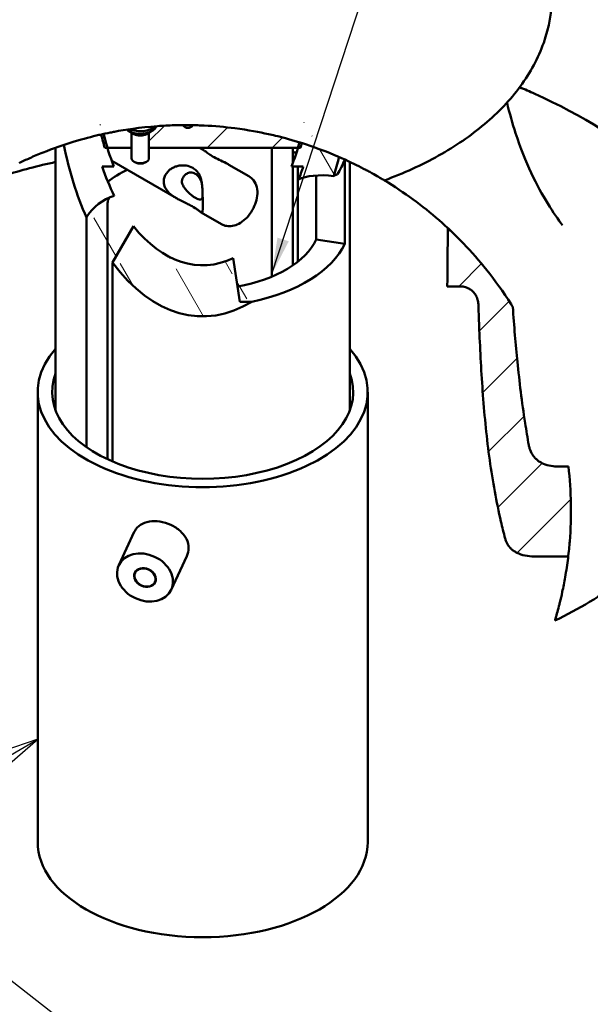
# Model space of a CAD drawing. Header units: feet. Extents: x -744 to -375, y 205 to 389.
# Tile 26 of 40: x -442 to -433, y 327 to 343. Entities that reach past the tile are written whole.
import ezdxf

# ---------------------------------------------------------------- set-up
doc = ezdxf.new("R2010")
doc.units = ezdxf.units.FT
doc.header["$MEASUREMENT"] = 0
for name, color, linetype, lineweight in [('Hatch (ANSI)', 7, 'Continuous', 18), ('Symbol (ANSI)', 7, 'Continuous', 25), ('Visible (ANSI)', 7, 'Continuous', 50)]:
    doc.layers.add(name, color=color, linetype=linetype, lineweight=lineweight)
doc.layers.add('RD_P_Text', color=1, linetype='Continuous')
doc.styles.add('Note Text (ANSI)', font='tahoma.ttf')
doc.dimstyles.new('Default (ANSI)$7', dxfattribs={"dimscale": 5.882353, "dimtxt": 0.12, "dimasz": 0.098425, "dimexe": 0.125, "dimexo": 0.0625, "dimgap": 0.031496, "dimtad": 0, "dimtih": 1, "dimtoh": 1, "dimdec": 3, "dimrnd": 1e-08, "dimzin": 3, "dimdsep": 46, "dimlunit": 5, "dimtxsty": 'Note Text (ANSI)', "dimcen": 0.09, "dimdle": 0.393701, "dimclrd": 256, "dimclre": 256, "dimclrt": 256, "dimadec": 0, "dimazin": 1, "dimtfac": 1, "dimtofl": 0, "dimtmove": 0, "dimatfit": 3, "dimfxl": 1, "dimfrac": 2, "dimtolj": 1, "dimtzin": 4, "dimlwd": -1, "dimlwe": -1, "dimarcsym": 0})
pattern_1 = [(45, (-514.74035, 281.9874), (-0.5199315, 0.5199315), [])]

# ---------------------------------------------------------------- blocks, each defined once
blk = doc.blocks.new('Balloon88')
at = {"layer": 'Symbol (ANSI)'}
for p, q in [((12.3693, 8.3946), (12.2742, 8.3625)), ((12.2841, 8.3454), (12.3693, 8.3946)), ((12.2939, 8.3284), (12.3693, 8.3946)), ((12.2742, 8.3625), (12.2939, 8.3284)), ((12.2841, 8.3454), (11.9085, 8.1286))]:
    blk.add_line(p, q, dxfattribs=at)
at = {"layer": 'Symbol (ANSI)', "flags": 128}
blk.add_lwpolyline([(12.2939, 8.3284), (12.3693, 8.3946), (12.2742, 8.3625), (12.2939, 8.3284)], dxfattribs=at)
at = {"layer": 'Symbol (ANSI)'}
blk.add_circle((11.7526, 8.0386), 0.18, dxfattribs=at)
blk.add_solid([(12.2939, 8.3284), (12.3693, 8.3946), (12.2742, 8.3625), (12.2939, 8.3284)], dxfattribs=at)
at = {"layer": 'Symbol (ANSI)', "insert": (11.7526, 8.0398), "char_height": 0.12, "attachment_point": 5, "style": 'Note Text (ANSI)'}
blk.add_mtext('3', dxfattribs=at)

msp = doc.modelspace()

# ---------------------------------------------------------------- hatches: boundary and pattern name
at = {"layer": 'Hatch (ANSI)'}
h = msp.add_hatch(dxfattribs=at)
h.set_pattern_fill('ANSI31', color=247, scale=5.882353, style=0)
h.set_pattern_definition(pattern_1)
edge = h.paths.add_edge_path()
edge.add_line((-440.47692, 341.06558), (-440.47692, 340.82411))
edge.add_line((-440.47692, 340.82411), (-440.86455, 340.82411))
edge.add_line((-440.86455, 340.82411), (-440.90702, 340.82411))
edge.add_ellipse((-439.3397, 342.21477), major_axis=(0, -3.05639), ratio=0.5758617, start_angle=292.679231, end_angle=297.064847, ccw=False)
edge.add_ellipse((-439.61198, 335.02184), major_axis=(0, 6.16448), ratio=1, start_angle=12.296457, end_angle=12.666112, ccw=False)
edge.add_ellipse((-439.61198, 335.02184), major_axis=(0, 6.16448), ratio=1, start_angle=11.276565, end_angle=12.296457, ccw=False)
edge.add_spline(control_points=[(-440.81742, 341.06732), (-440.79537, 341.07171), (-440.77266, 341.07611), (-440.69314, 341.09106), (-440.62728, 341.10256), (-440.55427, 341.11388)], knot_values=[-9.68496055, -9.68496055, -9.68496055, -9.68496055, -9.40639681, -9.40639681, -8.67230297, -8.67230297, -8.67230297, -8.67230297], degree=3, periodic=0)
edge.add_ellipse((-440.33797, 341.19965), major_axis=(-0.26262, 0), ratio=0.5758617, start_angle=34.550986, end_angle=44.779265)
edge.add_line((-440.52438, 341.09313), (-440.47692, 341.06558))
edge = h.paths.add_edge_path()
edge.add_line((-440.19901, 341.06558), (-440.19901, 340.82411))
edge.add_line((-440.19901, 340.82411), (-437.81484, 340.82411))
edge.add_line((-437.81484, 340.82411), (-437.77238, 340.82411))
edge.add_ellipse((-439.3397, 342.21477), major_axis=(0, -3.05639), ratio=0.5758617, start_angle=62.935153, end_angle=64.495887)
edge.add_spline(control_points=[(-437.75115, 340.89876), (-437.76415, 340.90279), (-437.77699, 340.90681), (-437.78968, 340.91073)], knot_values=[-2.42262264, -2.42262264, -2.42262264, -2.42262264, -2.33704587, -2.33704587, -2.33704587, -2.33704587], degree=3, periodic=0)
edge.add_spline(control_points=[(-437.78968, 340.91073), (-437.87227, 340.93629), (-437.94849, 340.95803), (-438.01484, 340.97583)], knot_values=[-2.97973718, -2.97973718, -2.97973718, -2.97973718, -2.42262264, -2.42262264, -2.42262264, -2.42262264], degree=3, periodic=0)
edge.add_ellipse((-439.61198, 335.02184), major_axis=(0, 6.16448), ratio=1, start_angle=344.984071, end_angle=346.534275)
edge.add_spline(control_points=[(-438.1765, 341.01686), (-438.21279, 341.02555), (-438.25208, 341.03457), (-438.42918, 341.07349), (-438.61006, 341.10821), (-438.9838, 341.15633), (-439.14869, 341.17119), (-439.35028, 341.18086), (-439.38368, 341.18219), (-439.4342, 341.18378), (-439.45126, 341.18425), (-439.4774, 341.18486), (-439.48647, 341.18505), (-439.49554, 341.18522)], knot_values=[-5.83770987, -5.83770987, -5.83770987, -5.83770987, -5.39003301, -5.39003301, -3.68740414, -3.68740414, -2.42602856, -2.42602856, -2.17516211, -2.17516211, -2.0472382, -2.0472382, -1.97922247, -1.97922247, -1.97922247, -1.97922247], degree=3, periodic=0)
edge.add_ellipse((-439.57762, 341.39712), major_axis=(0, -0.25537), ratio=0.5758617, start_angle=325.710282, end_angle=393.925941, ccw=False)
edge.add_spline(control_points=[(-439.66047, 341.18613), (-439.70507, 341.18578), (-439.74953, 341.18495), (-439.88514, 341.18094), (-439.9751, 341.17628), (-440.07039, 341.16926), (-440.0757, 341.16886), (-440.08099, 341.16846)], knot_values=[-7.31075816, -7.31075816, -7.31075816, -7.31075816, -6.97554501, -6.97554501, -6.29068509, -6.29068509, -6.25016928, -6.25016928, -6.25016928, -6.25016928], degree=3, periodic=0)
edge.add_ellipse((-440.33797, 341.19965), major_axis=(-0.26262, 0), ratio=0.5758617, start_angle=135.220735, end_angle=168.096022, ccw=False)
edge.add_line((-440.15155, 341.09313), (-440.19901, 341.06558))
h = msp.add_hatch(dxfattribs=at)
h.set_pattern_fill('ANSI31', color=247, scale=5.882353, angle=75.000175, style=0)
h.set_pattern_definition([(120.0002, (-514.74035, 281.9874), (-0.636782, -0.367649), [])])
edge = h.paths.add_edge_path()
edge.add_ellipse((-439.3397, 342.21477), major_axis=(0, -3.26876), ratio=0.5758617, start_angle=323.989299, end_angle=375)
edge.add_line((-438.85251, 339.05739), (-438.74542, 338.36338))
edge.add_line((-438.74542, 338.36338), (-438.55395, 338.36338))
edge.add_ellipse((-439.3397, 342.21477), major_axis=(0, -4.08595), ratio=0.5758617, start_angle=322.180756, end_angle=379.508318, ccw=False)
edge.add_line((-440.78246, 338.98707), (-440.4464, 339.57064))
edge = h.paths.add_edge_path()
edge.add_line((-437.72944, 340.52192), (-437.91978, 340.52192))
edge.add_ellipse((-439.3397, 342.21477), major_axis=(0, -2.99091), ratio=0.5758617, start_angle=55.52843, end_angle=62.292399)
edge.add_ellipse((-439.3397, 342.21477), major_axis=(0, -2.99091), ratio=0.5758617, start_angle=62.292399, end_angle=64.152805)
edge.add_spline(control_points=[(-437.78965, 340.91081), (-437.77699, 340.90681), (-437.76415, 340.90279), (-437.75117, 340.89869)], knot_values=[-2.42262264, -2.42262264, -2.42262264, -2.42262264, -2.33704587, -2.33704587, -2.33704587, -2.33704587], degree=3, periodic=0)
edge.add_spline(control_points=[(-437.75117, 340.89869), (-437.68801, 340.8787), (-437.62158, 340.8566), (-437.41901, 340.78483), (-437.28533, 340.73192), (-437.15963, 340.67753)], knot_values=[-2.33704587, -2.33704587, -2.33704587, -2.33704587, -1.92048967, -1.92048967, -1.10048847, -1.10048847, -1.10048847, -1.10048847], degree=3, periodic=0)
edge.add_ellipse((-439.3397, 342.21477), major_axis=(0, -4.08595), ratio=0.5758617, start_angle=63.197679, end_angle=67.899953, ccw=False)
edge.add_ellipse((-436.87839, 339.84557), major_axis=(1.05759, -0.33759), ratio=0.39635471, start_angle=117.013471, end_angle=157.834349)
edge.add_ellipse((-439.3397, 342.21477), major_axis=(0, -3.26876), ratio=0.5758617, start_angle=54.49521, end_angle=58.809346)
h = msp.add_hatch(dxfattribs=at)
h.set_pattern_fill('ANSI31', color=247, scale=5.882353, style=0)
h.set_pattern_definition(pattern_1)
edge = h.paths.add_edge_path()
edge.add_ellipse((-439.61198, 335.02184), major_axis=(0, 6.16448), ratio=1, start_angle=84.239415, end_angle=84.312429)
edge.add_line((-445.74612, 335.63277), (-445.63792, 335.72996))
edge.add_line((-445.63792, 335.72996), (-445.73566, 335.72996))
edge.add_ellipse((-439.61198, 335.02184), major_axis=(0, 6.16448), ratio=1, start_angle=83.403809, end_angle=83.685656)
edge.add_ellipse((-439.61198, 335.02184), major_axis=(-4.11961, 4.58581), ratio=1, start_angle=41.751065, end_angle=42.304823)
edge = h.paths.add_edge_path()
edge.add_spline(control_points=[(-444.55808, 336.06975), (-444.53713, 336.18611), (-444.51746, 336.30407), (-444.44743, 336.75666), (-444.40703, 337.09293), (-444.32979, 337.85439), (-444.29314, 338.35607), (-444.25877, 338.93297), (-444.25445, 339.00771), (-444.25025, 339.0823)], knot_values=[72.30616493, 72.30616493, 72.30616493, 72.30616493, 73.01105659, 73.01105659, 75.00546568, 75.00546568, 77.96833544, 77.96833544, 78.40923036, 78.40923036, 78.40923036, 78.40923036], degree=3, periodic=0)
edge.add_spline(control_points=[(-444.25025, 339.0823), (-444.1278, 339.22218), (-444.00197, 339.35301), (-443.69524, 339.64688), (-443.49117, 339.82143), (-443.26203, 339.98982)], knot_values=[-9.02666118, -9.02666118, -9.02666118, -9.02666118, -6.7891834, -6.7891834, -3.55512332, -3.55512332, -3.55512332, -3.55512332], degree=3, periodic=0)
edge.add_spline(control_points=[(-443.26203, 339.98982), (-443.26209, 339.90907), (-443.26209, 339.82881), (-443.26124, 339.35696), (-443.25713, 338.97375), (-443.25339, 338.60801)], knot_values=[105.32496435, 105.32496435, 105.32496435, 105.32496435, 105.80644477, 105.80644477, 108.16854543, 108.16854543, 108.16854543, 108.16854543], degree=3, periodic=0)
edge.add_line((-443.25339, 338.60801), (-443.44893, 338.60801))
edge.add_spline(control_points=[(-443.44893, 338.60801), (-443.47303, 338.60801), (-443.49935, 338.60558), (-443.55042, 338.59412), (-443.57515, 338.58506), (-443.61598, 338.56395), (-443.63583, 338.55061), (-443.67117, 338.51903), (-443.68665, 338.50079), (-443.71209, 338.46287), (-443.72384, 338.43965), (-443.74113, 338.3909), (-443.74671, 338.36539), (-443.75105, 338.3303), (-443.75198, 338.31839), (-443.75237, 338.30622)], knot_values=[4.4952188, 4.4952188, 4.4952188, 4.4952188, 4.65133265, 4.65133265, 4.8074465, 4.8074465, 4.94899488, 4.94899488, 5.09054327, 5.09054327, 5.24475136, 5.24475136, 5.39895945, 5.39895945, 5.47374484, 5.47374484, 5.47374484, 5.47374484], degree=3, periodic=0)
edge.add_spline(control_points=[(-443.75237, 338.30622), (-443.75644, 338.17738), (-443.76096, 338.04697), (-443.7796, 337.57171), (-443.79745, 337.22045), (-443.85024, 336.52003), (-443.88535, 336.17085), (-443.97992, 335.49173), (-444.03954, 335.16182), (-444.13255, 334.7596), (-444.15499, 334.66842), (-444.17917, 334.57652)], knot_values=[104.06332241, 104.06332241, 104.06332241, 104.06332241, 104.85707661, 104.85707661, 106.93191257, 106.93191257, 109.00674854, 109.00674854, 111.0815845, 111.0815845, 111.68064286, 111.68064286, 111.68064286, 111.68064286], degree=3, periodic=0)
edge.add_spline(control_points=[(-444.17917, 334.57652), (-444.18303, 334.56182), (-444.18822, 334.54604), (-444.20105, 334.51507), (-444.20878, 334.4999), (-444.22466, 334.47332), (-444.23433, 334.45936), (-444.25576, 334.43313), (-444.2675, 334.42086), (-444.29135, 334.39889), (-444.30587, 334.38725), (-444.33651, 334.36627), (-444.35262, 334.35691), (-444.40695, 334.32926), (-444.4524, 334.31389), (-444.54603, 334.29479), (-444.59419, 334.29094), (-444.6382, 334.29094)], knot_values=[5.31941947, 5.31941947, 5.31941947, 5.31941947, 5.41736331, 5.41736331, 5.51776331, 5.51776331, 5.61793702, 5.61793702, 5.71811074, 5.71811074, 5.82791654, 5.82791654, 5.93772234, 5.93772234, 6.2227611, 6.2227611, 6.50779986, 6.50779986, 6.50779986, 6.50779986], degree=3, periodic=0)
edge.add_line((-444.6382, 334.29094), (-445.73298, 334.29094))
edge.add_spline(control_points=[(-445.73298, 334.29094), (-445.73649, 334.32041), (-445.73985, 334.35024), (-445.7563, 334.50744), (-445.76528, 334.6337), (-445.77267, 334.79939), (-445.77416, 334.84781), (-445.77509, 334.89144)], knot_values=[-3.40067998, -3.40067998, -3.40067998, -3.40067998, -3.22469513, -3.22469513, -2.47881376, -2.47881376, -2.13371476, -2.13371476, -2.13371476, -2.13371476], degree=3, periodic=0)
edge.add_ellipse((-439.61198, 335.02184), major_axis=(0, 6.16448), ratio=1, start_angle=89.645911, end_angle=91.212091, ccw=False)
edge.add_ellipse((-439.61198, 335.02184), major_axis=(0, 6.16448), ratio=1, start_angle=89.352755, end_angle=89.645911, ccw=False)
edge.add_spline(control_points=[(-445.77607, 335.09148), (-445.77593, 335.10406), (-445.77575, 335.11662), (-445.77531, 335.14172), (-445.77506, 335.15426), (-445.77476, 335.16679)], knot_values=[-0.20003143, -0.20003143, -0.20003143, -0.20003143, -0.10001885, -0.10001885, 0, 0, 0, 0], degree=3, periodic=0)
edge.add_ellipse((-439.61198, 335.02184), major_axis=(0, 6.16448), ratio=1, start_angle=87.137734, end_angle=88.652697, ccw=False)
edge.add_ellipse((-439.61198, 335.02184), major_axis=(0, 6.16448), ratio=1, start_angle=86.921157, end_angle=87.137734, ccw=False)
edge.add_spline(control_points=[(-445.76757, 335.35294), (-445.76686, 335.36614), (-445.7661, 335.37937), (-445.76451, 335.40585), (-445.76367, 335.4191), (-445.76278, 335.43238)], knot_values=[-0.20073958, -0.20073958, -0.20073958, -0.20073958, -0.10034777, -0.10034777, 0, 0, 0, 0], degree=3, periodic=0)
edge.add_ellipse((-439.61198, 335.02184), major_axis=(0, 6.16448), ratio=1, start_angle=84.462906, end_angle=86.181471, ccw=False)
edge.add_line((-445.7477, 335.61665), (-445.24601, 335.61665))
edge.add_ellipse((-439.3397, 342.21477), major_axis=(0, -12.19551), ratio=0.5758617, start_angle=302.12288, end_angle=302.753637, ccw=False)
edge.add_line((-445.28748, 335.72996), (-445.00619, 335.72996))
edge.add_spline(control_points=[(-445.00619, 335.72996), (-444.96702, 335.72996), (-444.9242, 335.7337), (-444.84106, 335.75162), (-444.80075, 335.7659), (-444.75133, 335.79134), (-444.73577, 335.80048), (-444.70613, 335.82087), (-444.69205, 335.83213), (-444.66821, 335.85379), (-444.6561, 335.86622), (-444.63382, 335.8927), (-444.62365, 335.90676), (-444.59681, 335.94907), (-444.58113, 335.98309), (-444.56523, 336.03552), (-444.56115, 336.05269), (-444.55808, 336.06975)], knot_values=[2.38967359, 2.38967359, 2.38967359, 2.38967359, 2.64337299, 2.64337299, 2.89707238, 2.89707238, 3.00341237, 3.00341237, 3.10975235, 3.10975235, 3.21205798, 3.21205798, 3.3143636, 3.3143636, 3.53656761, 3.53656761, 3.64165604, 3.64165604, 3.64165604, 3.64165604], degree=3, periodic=0)
edge = h.paths.add_edge_path()
edge.add_spline(control_points=[(-435.41813, 339.53985), (-435.20054, 339.33787), (-434.99105, 339.11414), (-434.6641, 338.70465), (-434.53256, 338.52282), (-434.39628, 338.3078), (-434.38736, 338.29361), (-434.37846, 338.27931)], knot_values=[-9.50249943, -9.50249943, -9.50249943, -9.50249943, -6.55005305, -6.55005305, -4.58826698, -4.58826698, -4.45069563, -4.45069563, -4.45069563, -4.45069563], degree=3, periodic=0)
edge.add_spline(control_points=[(-434.37846, 338.27931), (-434.35671, 337.97552), (-434.33178, 337.67863), (-434.27237, 337.09293), (-434.23196, 336.75666), (-434.16194, 336.30407), (-434.14227, 336.18611), (-434.12131, 336.06975)], knot_values=[99.59041495, 99.59041495, 99.59041495, 99.59041495, 101.40906161, 101.40906161, 103.4034707, 103.4034707, 104.10836236, 104.10836236, 104.10836236, 104.10836236], degree=3, periodic=0)
edge.add_spline(control_points=[(-434.12131, 336.06975), (-434.11824, 336.05269), (-434.11417, 336.03552), (-434.09827, 335.98309), (-434.08258, 335.94907), (-434.05574, 335.90676), (-434.04558, 335.8927), (-434.0233, 335.86622), (-434.01119, 335.85379), (-433.98735, 335.83213), (-433.97326, 335.82087), (-433.94362, 335.80048), (-433.92807, 335.79134), (-433.87864, 335.7659), (-433.83834, 335.75162), (-433.7552, 335.7337), (-433.71238, 335.72996), (-433.67321, 335.72996)], knot_values=[4.97957842, 4.97957842, 4.97957842, 4.97957842, 5.08466686, 5.08466686, 5.30687086, 5.30687086, 5.40917649, 5.40917649, 5.51148211, 5.51148211, 5.6178221, 5.6178221, 5.72416208, 5.72416208, 5.97786148, 5.97786148, 6.23156087, 6.23156087, 6.23156087, 6.23156087], degree=3, periodic=0)
edge.add_line((-433.67321, 335.72996), (-433.48831, 335.72996))
edge.add_ellipse((-439.61198, 335.02184), major_axis=(0, 6.16448), ratio=1, start_angle=265.415053, end_angle=276.596191, ccw=False)
edge.add_spline(control_points=[(-433.46723, 334.52907), (-433.47259, 334.46218), (-433.48016, 334.38162), (-433.49099, 334.29094)], knot_values=[-2.1080996, -2.1080996, -2.1080996, -2.1080996, -1.53596977, -1.53596977, -1.53596977, -1.53596977], degree=3, periodic=0)
edge.add_line((-433.49099, 334.29094), (-434.0412, 334.29094))
edge.add_spline(control_points=[(-434.0412, 334.29094), (-434.08521, 334.29094), (-434.13337, 334.29479), (-434.227, 334.31389), (-434.27245, 334.32926), (-434.32678, 334.35691), (-434.34288, 334.36627), (-434.37352, 334.38725), (-434.38805, 334.39889), (-434.41189, 334.42086), (-434.42364, 334.43313), (-434.44506, 334.45936), (-434.45474, 334.47332), (-434.47062, 334.4999), (-434.47834, 334.51507), (-434.49118, 334.54604), (-434.49636, 334.56182), (-434.50023, 334.57652)], knot_values=[2.57996997, 2.57996997, 2.57996997, 2.57996997, 2.86500873, 2.86500873, 3.15004749, 3.15004749, 3.25985329, 3.25985329, 3.36965909, 3.36965909, 3.46983281, 3.46983281, 3.57000653, 3.57000653, 3.67040653, 3.67040653, 3.76835037, 3.76835037, 3.76835037, 3.76835037], degree=3, periodic=0)
edge.add_spline(control_points=[(-434.50023, 334.57652), (-434.5244, 334.66842), (-434.54685, 334.7596), (-434.63985, 335.16182), (-434.69948, 335.49173), (-434.79405, 336.17085), (-434.82915, 336.52003), (-434.88195, 337.22045), (-434.89979, 337.57171), (-434.91844, 338.04697), (-434.92295, 338.17738), (-434.92703, 338.30622)], knot_values=[72.95550042, 72.95550042, 72.95550042, 72.95550042, 73.55455878, 73.55455878, 75.62939474, 75.62939474, 77.70423071, 77.70423071, 79.77906667, 79.77906667, 80.57282087, 80.57282087, 80.57282087, 80.57282087], degree=3, periodic=0)
edge.add_spline(control_points=[(-434.92703, 338.30622), (-434.92741, 338.31839), (-434.92834, 338.3303), (-434.93268, 338.36539), (-434.93826, 338.3909), (-434.95555, 338.43965), (-434.9673, 338.46287), (-434.99275, 338.50079), (-435.00823, 338.51903), (-435.04356, 338.55061), (-435.06342, 338.56395), (-435.10424, 338.58506), (-435.12897, 338.59412), (-435.18004, 338.60558), (-435.20637, 338.60801), (-435.23047, 338.60801)], knot_values=[0.31092337, 0.31092337, 0.31092337, 0.31092337, 0.38570875, 0.38570875, 0.53991684, 0.53991684, 0.69412494, 0.69412494, 0.83567332, 0.83567332, 0.97722171, 0.97722171, 1.13333556, 1.13333556, 1.2894494, 1.2894494, 1.2894494, 1.2894494], degree=3, periodic=0)
edge.add_line((-435.23047, 338.60801), (-435.42601, 338.60801))
edge.add_spline(control_points=[(-435.42601, 338.60801), (-435.42293, 338.90844), (-435.4196, 339.22067), (-435.41813, 339.53985)], knot_values=[84.73469455, 84.73469455, 84.73469455, 84.73469455, 86.6750445, 86.6750445, 86.6750445, 86.6750445], degree=3, periodic=0)

# ---------------------------------------------------------------- linework, layer by layer
at = {"layer": 'RD_P_Text', "flags": 128}
msp.add_lwpolyline([(-514.91607, 384.18124), (-384.38489, 282.16714)], dxfattribs=at)
at = {"layer": 'Visible (ANSI)', "color": 3}
for p, q in [((-440.4366, 341.04218), (-440.52438, 341.09313)), ((-440.47692, 341.06558), (-440.47692, 340.65677)), ((-440.23933, 341.04218), (-440.15155, 341.09313)), ((-440.19901, 341.06558), (-440.19901, 340.65677)), ((-441.69264, 336.62237), (-441.69264, 340.82458)), ((-440.47692, 340.82411), (-440.90702, 340.82411)), ((-437.77238, 340.82411), (-440.19901, 340.82411)), ((-439.31765, 340.78139), (-439.39185, 340.82411)), ((-438.23299, 338.76373), (-438.23299, 340.82411)), ((-437.89694, 340.82411), (-437.89694, 340.58118)), ((-437.81705, 340.82411), (-437.81705, 340.81684)), ((-437.06693, 340.63642), (-437.06693, 339.28987)), ((-440.75962, 340.52192), (-440.94995, 340.52192)), ((-439.75797, 340.01675), (-440.79447, 340.61363)), ((-440.41643, 340.5887), (-440.4366, 340.60041)), ((-440.2595, 340.5887), (-440.23933, 340.60041)), ((-438.59961, 340.36789), (-438.92142, 340.55321)), ((-437.72944, 340.52192), (-437.91978, 340.52192)), ((-437.89694, 340.52192), (-437.89694, 338.94434)), ((-437.81705, 340.52192), (-437.81705, 339.00325)), ((-436.98676, 336.62237), (-436.98676, 340.59939)), ((-437.52148, 339.36001), (-437.52148, 340.38134)), ((-440.86235, 339.91698), (-440.86235, 335.84397)), ((-441.18626, 339.73045), (-441.1984, 339.70937)), ((-441.1984, 336.03655), (-441.1984, 339.70937)), ((-439.03993, 339.60326), (-439.36174, 339.78858)), ((-440.78246, 338.98707), (-440.4464, 339.57064)), ((-437.52148, 339.36001), (-437.06693, 339.28987)), ((-438.85251, 339.05739), (-438.74542, 338.36338)), ((-440.78246, 338.98707), (-440.78246, 335.80802)), ((-435.23047, 338.60801), (-435.42601, 338.60801)), ((-438.74542, 338.36338), (-438.55395, 338.36338)), ((-441.97981, 329.72389), (-441.97981, 336.91861)), ((-436.69959, 329.72389), (-436.69959, 336.91861)), ((-433.67321, 335.72996), (-433.48831, 335.72996)), ((-440.68271, 334.14915), (-440.43362, 334.68447)), ((-439.84282, 333.75835), (-439.59374, 334.29367)), ((-433.49099, 334.29094), (-434.0412, 334.29094))]:
    msp.add_line(p, q, dxfattribs=at)
for start, end in [(101.276565, 102.838489), (74.984071, 76.534275), (355.415053, 6.596191)]:
    msp.add_arc((-439.61198, 335.02184), 6.16448, start, end, dxfattribs=at)
for centre, major_axis, ratio, start_param, end_param in [((-440.33797, 341.19965), (0.26262, 0), 0.5758617, 3.74462112, 6.07542169), ((-440.33797, 341.23941), (-0.26262, 0), 0.5758617, 0.89272923, 2.63726184), ((-439.57762, 341.39712), (0, -0.25537), 0.5758617, 5.68471683, 6.87530468), ((-439.3397, 342.21477), (0, -3.05639), 0.5758617, 5.10821623, 5.18475967), ((-439.3397, 342.21477), (0, -2.99091), 0.5758617, 5.11425755, 5.31403138), ((-440.33797, 341.09855), (-0.13895, 0), 0.5758617, 0.78154562, 2.36004704), ((-439.3397, 342.21477), (0, -4.08595), 0.5758617, 5.04777931, 5.37245931), ((-439.3397, 342.21477), (0, -2.99091), 0.5758617, 0.96915392, 1.11967767), ((-439.3397, 342.21477), (0, -3.05639), 0.5758617, 1.09842564, 1.12566557), ((-440.33797, 340.65677), (0.13895, 0), 0.5758617, 3.14159265, 6.28318531), ((-439.3397, 342.21477), (0, -4.08595), 0.5758617, 1.10300758, 1.18507775), ((-439.3397, 342.21477), (0, -3.26876), 0.5758617, 5.25676859, 5.43300613), ((-439.3397, 339.64056), (-1.88235, 0), 0.5758617, 5.40939859, 5.65039265), ((-440.33797, 340.63354), (0.11054, 0), 0.5758617, 3.92313827, 5.50163969), ((-439.3397, 342.21477), (0, -3.26876), 0.5758617, 0.95112084, 1.02641672), ((-436.87839, 339.84557), (1.05759, -0.33759), 0.39635471, 2.04227034, 2.75472906), ((-440.77032, 339.73045), (-0.44089, -0.25389), 0.57809312, 4.35610749, 5.49972085), ((-439.3397, 342.21477), (0, -3.26876), 0.5758617, 5.65468001, 6.54498469), ((-439.3397, 339.64056), (1.88235, 0), 0.5758617, 5.01277823, 6.02138592), ((-439.3397, 339.64056), (2.35294, 0), 0.5758617, 5.05287337, 6.02138592), ((-439.3397, 342.21477), (0, -4.08595), 0.5758617, 5.62311497, 6.6236697), ((-439.3397, 336.91861), (-2.64011, 0), 0.5758617, 5.81243464, 9.89552863), ((-439.3397, 336.91861), (2.40852, 0), 0.5758617, 2.92634289, 6.49843507), ((-439.3397, 329.72389), (2.64011, 0), 0.5758617, 3.14159267, 6.28318531)]:
    msp.add_ellipse(centre, major_axis=major_axis, ratio=ratio, start_param=start_param, end_param=end_param, dxfattribs=at)
for major_axis in [(-0.41994, 0.1954), (-0.16373, 0.07618), (0.1591, -0.07403)]:
    msp.add_ellipse((-440.26277, 333.95375), major_axis=major_axis, ratio=0.78968988, dxfattribs=at)
for points, knots in [([(-433.75146, 343.26416), (-433.75146, 343.00639), (-433.79695, 342.74899), (-433.97013, 342.25746), (-434.09728, 342.02336), (-434.41742, 341.58774), (-434.61033, 341.38591), (-435.04981, 341.0164), (-435.29648, 340.84863), (-435.83373, 340.54857), (-436.12437, 340.4163), (-436.43197, 340.30278)], [5.49778714, 5.49778714, 5.49778714, 5.49778714, 5.69796329, 5.69796329, 5.89813943, 5.89813943, 6.09831557, 6.09831557, 6.29849171, 6.29849171, 6.49866786, 6.49866786, 6.49866786, 6.49866786]), ([(-434.26775, 341.79148), (-434.18673, 341.75761), (-434.10663, 341.72289), (-433.26574, 341.34524), (-432.59335, 340.92637), (-431.69929, 340.13662), (-431.40259, 339.80444), (-431.16513, 339.45024)], [4.554995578, 4.554995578, 4.554995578, 4.554995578, 4.589353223, 4.589353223, 4.920060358, 4.920060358, 5.1293559, 5.1293559, 5.1293559, 5.1293559]), ([(-433.58018, 339.58491), (-433.65122, 339.67674), (-433.73235, 339.79119), (-433.90394, 340.06941), (-433.99437, 340.23325), (-434.17083, 340.6099), (-434.25677, 340.82277), (-434.38357, 341.21138), (-434.42982, 341.37516), (-434.46997, 341.54624)], [5.078734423, 5.078734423, 5.078734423, 5.078734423, 5.156507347, 5.156507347, 5.234280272, 5.234280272, 5.312053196, 5.312053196, 5.363455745, 5.363455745, 5.363455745, 5.363455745]), ([(-440.81742, 341.06732), (-440.79537, 341.07171), (-440.77266, 341.07611), (-440.58305, 341.11175), (-440.34571, 341.14897), (-439.9751, 341.17628), (-439.88514, 341.18094), (-439.74089, 341.18521), (-439.68784, 341.18609), (-439.60829, 341.18638), (-439.5821, 341.18631), (-439.54037, 341.18593), (-439.52488, 341.18573), (-439.49569, 341.18524), (-439.48201, 341.18497), (-439.45126, 341.18425), (-439.4342, 341.18378), (-439.38368, 341.18219), (-439.35028, 341.18086), (-439.14869, 341.17119), (-438.9838, 341.15633), (-438.61006, 341.10821), (-438.42918, 341.07349), (-438.25208, 341.03457), (-438.21279, 341.02555), (-438.1765, 341.01686)], [-9.68496055, -9.68496055, -9.68496055, -9.68496055, -9.40639681, -9.40639681, -7.27024235, -7.27024235, -6.58538243, -6.58538243, -6.18518345, -6.18518345, -5.98849978, -5.98849978, -5.87229014, -5.87229014, -5.76969414, -5.76969414, -5.64177023, -5.64177023, -5.39090378, -5.39090378, -4.1295282, -4.1295282, -2.42689933, -2.42689933, -1.97922247, -1.97922247, -1.97922247, -1.97922247]), ([(-442.27815, 340.57993), (-442.22607, 340.60492), (-442.16794, 340.63189), (-442.03924, 340.68881), (-441.96816, 340.71883), (-441.73799, 340.81054), (-441.56612, 340.87116), (-441.2477, 340.96731), (-441.11151, 341.00225), (-440.99396, 341.02942), (-440.98782, 341.03083), (-440.98175, 341.03221)], [-5.95710239, -5.95710239, -5.95710239, -5.95710239, -5.51020951, -5.51020951, -5.0363091, -5.0363091, -4.04306169, -4.04306169, -3.20021535, -3.20021535, -3.15328252, -3.15328252, -3.15328252, -3.15328252]), ([(-438.01484, 340.97583), (-437.88869, 340.94199), (-437.72687, 340.8939), (-437.38348, 340.77224), (-437.21466, 340.70356), (-436.93139, 340.57484), (-436.82016, 340.51882), (-436.73052, 340.47143)], [-2.97973718, -2.97973718, -2.97973718, -2.97973718, -1.92048967, -1.92048967, -0.8835925, -0.8835925, 0, 0, 0, 0]), ([(-439.31765, 340.78138), (-439.31628, 340.7806), (-439.31482, 340.77968), (-439.30763, 340.77488), (-439.30066, 340.76947), (-439.27778, 340.75166), (-439.25883, 340.73696), (-439.21848, 340.70982), (-439.19997, 340.69826), (-439.18004, 340.68679)], [-0.332618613, -0.332618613, -0.332618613, -0.332618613, -0.309293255, -0.309293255, -0.226048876, -0.226048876, -0.090991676, -0.090991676, 0, 0, 0, 0]), ([(-439.18004, 340.68679), (-439.14987, 340.66941), (-439.11427, 340.65111), (-439.03977, 340.61446), (-439.00112, 340.59602), (-438.94981, 340.56911), (-438.93536, 340.56123), (-438.92142, 340.55321)], [-3.134504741, -3.134504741, -3.134504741, -3.134504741, -2.996697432, -2.996697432, -2.858038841, -2.858038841, -2.801886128, -2.801886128, -2.801886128, -2.801886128]), ([(-441.69264, 340.59681), (-441.97437, 340.53552), (-442.24808, 340.46331), (-442.62614, 340.34508), (-442.73928, 340.30713), (-442.85011, 340.26736)], [2.717387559, 2.717387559, 2.717387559, 2.717387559, 2.853708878, 2.853708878, 2.9134641, 2.9134641, 2.9134641, 2.9134641]), ([(-439.49935, 340.50291), (-439.52953, 340.52029), (-439.56513, 340.53278), (-439.63962, 340.54472), (-439.67827, 340.5442), (-439.73592, 340.53441), (-439.75635, 340.52894), (-439.7938, 340.51533), (-439.81076, 340.5075), (-439.84408, 340.48843), (-439.86014, 340.47725), (-439.90962, 340.43489), (-439.93729, 340.39652), (-439.95967, 340.33191), (-439.96362, 340.30812), (-439.96362, 340.25095), (-439.95484, 340.21565), (-439.92229, 340.15274), (-439.89991, 340.12478), (-439.8577, 340.08479), (-439.84029, 340.07076), (-439.80678, 340.04669), (-439.79104, 340.03646), (-439.75734, 340.01614), (-439.73958, 340.00622), (-439.67934, 339.97427), (-439.63432, 339.95303), (-439.57235, 339.92232), (-439.55366, 339.91284), (-439.49916, 339.88382), (-439.46723, 339.86459), (-439.42375, 339.83499), (-439.4093, 339.82417), (-439.38031, 339.80182), (-439.36863, 339.79229), (-439.35759, 339.78631), (-439.3551, 339.78539), (-439.34884, 339.78474), (-439.34594, 339.78703), (-439.34104, 339.802), (-439.3402, 339.81955), (-439.33976, 339.85722), (-439.33972, 339.86999), (-439.33967, 339.91745), (-439.33962, 339.95736), (-439.33984, 340.03007), (-439.34004, 340.05914), (-439.3415, 340.12435), (-439.34303, 340.1605), (-439.34777, 340.2152), (-439.35008, 340.23508), (-439.35629, 340.2752), (-439.36054, 340.29646), (-439.37176, 340.33791), (-439.37874, 340.35811), (-439.40161, 340.40849), (-439.42056, 340.43712), (-439.46092, 340.47737), (-439.47943, 340.49144), (-439.49935, 340.50291)], [-3.13450474, -3.13450474, -3.13450474, -3.13450474, -2.99669743, -2.99669743, -2.85803884, -2.85803884, -2.77783513, -2.77783513, -2.70187328, -2.70187328, -2.62591143, -2.62591143, -2.44865631, -2.44865631, -2.35087856, -2.35087856, -2.20708956, -2.20708956, -2.0737042, -2.0737042, -1.99207057, -1.99207057, -1.92198738, -1.92198738, -1.85190419, -1.85190419, -1.69172851, -1.69172851, -1.61993449, -1.61993449, -1.46912066, -1.46912066, -1.37098541, -1.37098541, -1.22789326, -1.22789326, -1.17471844, -1.17471844, -1.06971554, -1.06971554, -0.91243014, -0.91243014, -0.84567908, -0.84567908, -0.68585669, -0.68585669, -0.58808006, -0.58808006, -0.46630831, -0.46630831, -0.39253393, -0.39253393, -0.30929325, -0.30929325, -0.22604888, -0.22604888, -0.09099168, -0.09099168, 0, 0, 0, 0]), ([(-436.73052, 340.47143), (-436.72781, 340.47), (-436.7251, 340.46856), (-436.70405, 340.45739), (-436.68584, 340.44761), (-436.66778, 340.43779)], [1.484020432, 1.484020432, 1.484020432, 1.484020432, 1.508421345, 1.508421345, 1.67365076, 1.67365076, 1.67365076, 1.67365076]), ([(-439.34009, 340.05284), (-439.34032, 340.04738), (-439.34072, 340.04196), (-439.34233, 340.02996), (-439.34378, 340.02352), (-439.34741, 340.01508), (-439.34891, 340.01235), (-439.35596, 340.00306), (-439.36409, 339.99785), (-439.38639, 339.9967), (-439.39792, 339.99843), (-439.43281, 340.00996), (-439.4586, 340.02347), (-439.49867, 340.05077), (-439.51184, 340.06066), (-439.55294, 340.09412), (-439.57854, 340.11912), (-439.60707, 340.15098), (-439.61474, 340.16019), (-439.62812, 340.1774), (-439.63377, 340.18529), (-439.64481, 340.20195), (-439.64986, 340.21051), (-439.66086, 340.23168), (-439.66535, 340.24336), (-439.67125, 340.26524), (-439.67245, 340.2753), (-439.67245, 340.29156), (-439.67188, 340.29833), (-439.66819, 340.31856), (-439.66334, 340.33326), (-439.65052, 340.35589), (-439.64593, 340.36284), (-439.63518, 340.37649), (-439.62917, 340.38309), (-439.61439, 340.39657), (-439.60551, 340.40336), (-439.57766, 340.41959), (-439.55581, 340.42732), (-439.50754, 340.42908), (-439.48135, 340.42266), (-439.458, 340.40922)], [0.98735216, 0.98735216, 0.98735216, 0.98735216, 1.06971554, 1.06971554, 1.17471844, 1.17471844, 1.22789326, 1.22789326, 1.37098541, 1.37098541, 1.46912066, 1.46912066, 1.61993449, 1.61993449, 1.69172851, 1.69172851, 1.85190419, 1.85190419, 1.92198738, 1.92198738, 1.99207057, 1.99207057, 2.0737042, 2.0737042, 2.20708956, 2.20708956, 2.35087856, 2.35087856, 2.44865631, 2.44865631, 2.62591143, 2.62591143, 2.70187328, 2.70187328, 2.77783513, 2.77783513, 2.85803884, 2.85803884, 2.99669743, 2.99669743, 3.13450474, 3.13450474, 3.13450474, 3.13450474]), ([(-439.458, 340.40922), (-439.44259, 340.40034), (-439.42774, 340.38817), (-439.39536, 340.35246), (-439.38028, 340.32657), (-439.36317, 340.28581), (-439.35824, 340.27049), (-439.35341, 340.25203), (-439.35243, 340.24804), (-439.35154, 340.24412)], [0, 0, 0, 0, 0.090991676, 0.090991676, 0.226048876, 0.226048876, 0.309293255, 0.309293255, 0.332843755, 0.332843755, 0.332843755, 0.332843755]), ([(-439.03993, 339.60326), (-439.01387, 339.58825), (-438.98507, 339.57827), (-438.92502, 339.56825), (-438.8939, 339.56902), (-438.82797, 339.5801), (-438.79397, 339.59255), (-438.72313, 339.62927), (-438.68746, 339.65579), (-438.62094, 339.71879), (-438.59049, 339.75581), (-438.5385, 339.83536), (-438.51686, 339.87779), (-438.48374, 339.96575), (-438.47228, 340.01127), (-438.46243, 340.10319), (-438.46392, 340.14976), (-438.48494, 340.23442), (-438.50194, 340.27305), (-438.54803, 340.33085), (-438.57216, 340.35209), (-438.59961, 340.36789)], [2.3581282, 2.3581282, 2.3581282, 2.3581282, 2.57064532, 2.57064532, 2.80248812, 2.80248812, 3.09188027, 3.09188027, 3.45237241, 3.45237241, 3.83149397, 3.83149397, 4.2051338, 4.2051338, 4.58104642, 4.58104642, 4.95848826, 4.95848826, 5.27588906, 5.27588906, 5.49972085, 5.49972085, 5.49972085, 5.49972085]), ([(-437.23954, 340.37236), (-437.22754, 340.38148), (-437.21603, 340.38853), (-437.19813, 340.39637), (-437.19129, 340.39845), (-437.18486, 340.39945)], [4.496021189, 4.496021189, 4.496021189, 4.496021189, 4.663899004, 4.663899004, 4.776842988, 4.776842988, 4.776842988, 4.776842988]), ([(-436.66778, 340.43779), (-436.62242, 340.41313), (-436.5816, 340.39019), (-436.51492, 340.35198), (-436.48812, 340.33624), (-436.44589, 340.3112), (-436.43251, 340.30311), (-436.43197, 340.30278), (-436.43197, 340.30278), (-436.43197, 340.30278)], [-5.69201505, -5.69201505, -5.69201505, -5.69201505, -5.12381926, -5.12381926, -4.59901124, -4.59901124, -4.00104627, -4.00104627, -3.98896826, -3.98896826, -3.98896826, -3.98896826]), ([(-436.43198, 340.30279), (-436.11135, 340.10973), (-435.82021, 339.89463), (-435.29041, 339.43221), (-435.0329, 339.16656), (-434.6641, 338.70465), (-434.53256, 338.52282), (-434.39628, 338.3078), (-434.38736, 338.29361), (-434.37846, 338.27931)], [-13.63123471, -13.63123471, -13.63123471, -13.63123471, -10.13161191, -10.13161191, -6.55005305, -6.55005305, -4.58826698, -4.58826698, -4.45069563, -4.45069563, -4.45069563, -4.45069563]), ([(-440.83142, 340.02851), (-440.83831, 340.02022), (-440.84423, 340.01019), (-440.85797, 339.97594), (-440.86235, 339.94723), (-440.86235, 339.91698)], [1.55397889, 1.55397889, 1.55397889, 1.55397889, 1.677325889, 1.677325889, 1.916946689, 1.916946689, 1.916946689, 1.916946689]), ([(-434.92703, 338.30622), (-434.92741, 338.31839), (-434.92834, 338.3303), (-434.93268, 338.36539), (-434.93826, 338.3909), (-434.95555, 338.43965), (-434.9673, 338.46287), (-434.99275, 338.50079), (-435.00823, 338.51903), (-435.04356, 338.55061), (-435.06342, 338.56395), (-435.10424, 338.58506), (-435.12897, 338.59412), (-435.18004, 338.60558), (-435.20637, 338.60801), (-435.23047, 338.60801)], [0.310923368, 0.310923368, 0.310923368, 0.310923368, 0.385708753, 0.385708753, 0.539916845, 0.539916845, 0.694124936, 0.694124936, 0.835673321, 0.835673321, 0.977221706, 0.977221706, 1.133335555, 1.133335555, 1.289449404, 1.289449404, 1.289449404, 1.289449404]), ([(-434.50023, 334.57652), (-434.5244, 334.66842), (-434.54685, 334.7596), (-434.63985, 335.16182), (-434.69948, 335.49173), (-434.79405, 336.17085), (-434.82915, 336.52003), (-434.88195, 337.22045), (-434.89979, 337.57171), (-434.91844, 338.04697), (-434.92295, 338.17738), (-434.92703, 338.30622)], [72.95550042, 72.95550042, 72.95550042, 72.95550042, 73.55455878, 73.55455878, 75.62939474, 75.62939474, 77.70423071, 77.70423071, 79.77906667, 79.77906667, 80.57282087, 80.57282087, 80.57282087, 80.57282087]), ([(-434.37846, 338.27931), (-434.35671, 337.97552), (-434.33178, 337.67863), (-434.27237, 337.09293), (-434.23196, 336.75666), (-434.16194, 336.30407), (-434.14227, 336.18611), (-434.12131, 336.06975)], [99.59041495, 99.59041495, 99.59041495, 99.59041495, 101.40906161, 101.40906161, 103.4034707, 103.4034707, 104.10836236, 104.10836236, 104.10836236, 104.10836236]), ([(-430.51617, 337.37302), (-430.51617, 337.04445), (-430.56571, 336.71606), (-430.75845, 336.07764), (-430.90138, 335.76769), (-431.26923, 335.17691), (-431.49404, 334.89593), (-432.01467, 334.36792), (-432.31052, 334.12081), (-432.96343, 333.6639), (-433.32054, 333.4541), (-433.70326, 333.26462)], [5.497787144, 5.497787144, 5.497787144, 5.497787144, 5.669925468, 5.669925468, 5.842063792, 5.842063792, 6.014202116, 6.014202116, 6.18634044, 6.18634044, 6.358478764, 6.358478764, 6.358478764, 6.358478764]), ([(-434.12131, 336.06975), (-434.11824, 336.05269), (-434.11417, 336.03552), (-434.09827, 335.98309), (-434.08258, 335.94907), (-434.05574, 335.90676), (-434.04558, 335.8927), (-434.0233, 335.86622), (-434.01119, 335.85379), (-433.98735, 335.83213), (-433.97326, 335.82087), (-433.94362, 335.80048), (-433.92807, 335.79134), (-433.87864, 335.7659), (-433.83834, 335.75162), (-433.7552, 335.7337), (-433.71238, 335.72996), (-433.67321, 335.72996)], [4.97957842, 4.97957842, 4.97957842, 4.97957842, 5.08466686, 5.08466686, 5.30687086, 5.30687086, 5.40917649, 5.40917649, 5.51148211, 5.51148211, 5.6178221, 5.6178221, 5.72416208, 5.72416208, 5.97786148, 5.97786148, 6.23156087, 6.23156087, 6.23156087, 6.23156087]), ([(-440.43361, 334.68446), (-440.43161, 334.68879), (-440.42949, 334.69306), (-440.40541, 334.7382), (-440.37242, 334.77235), (-440.29576, 334.82153), (-440.24694, 334.83987), (-440.13873, 334.85727), (-440.07931, 334.85638), (-439.96671, 334.839), (-439.90618, 334.82139), (-439.794, 334.76998), (-439.74236, 334.73614), (-439.66039, 334.66248), (-439.62456, 334.61771), (-439.57685, 334.52171), (-439.56502, 334.47042), (-439.56502, 334.37999), (-439.57455, 334.33515), (-439.59375, 334.29367)], [0.33886808, 0.33886808, 0.33886808, 0.33886808, 0.37753391, 0.37753391, 0.75506782, 0.75506782, 1.13258932, 1.13258932, 1.51011082, 1.51011082, 1.88763231, 1.88763231, 2.26515381, 2.26515381, 2.64268772, 2.64268772, 3.02022163, 3.02022163, 3.35908971, 3.35908971, 3.35908971, 3.35908971]), ([(-434.0412, 334.29094), (-434.08521, 334.29094), (-434.13337, 334.29479), (-434.227, 334.31389), (-434.27245, 334.32926), (-434.32678, 334.35691), (-434.34288, 334.36627), (-434.37352, 334.38725), (-434.38805, 334.39889), (-434.41189, 334.42086), (-434.42364, 334.43313), (-434.44506, 334.45936), (-434.45474, 334.47332), (-434.47062, 334.4999), (-434.47834, 334.51507), (-434.49118, 334.54604), (-434.49636, 334.56182), (-434.50023, 334.57652)], [2.57996997, 2.57996997, 2.57996997, 2.57996997, 2.86500873, 2.86500873, 3.15004749, 3.15004749, 3.25985329, 3.25985329, 3.36965909, 3.36965909, 3.46983281, 3.46983281, 3.57000653, 3.57000653, 3.67040653, 3.67040653, 3.76835037, 3.76835037, 3.76835037, 3.76835037]), ([(-433.46723, 334.52907), (-433.47313, 334.45544), (-433.48171, 334.36524), (-433.5065, 334.16529), (-433.52183, 334.06185), (-433.55423, 333.87663), (-433.57005, 333.79647), (-433.59851, 333.66448), (-433.61172, 333.60742), (-433.62462, 333.55478)], [-2.1080996, -2.1080996, -2.1080996, -2.1080996, -1.47830514, -1.47830514, -0.8738426, -0.8738426, -0.38305972, -0.38305972, 0, 0, 0, 0]), ([(-433.63974, 333.49437), (-433.6509, 333.45077), (-433.66157, 333.41107), (-433.68038, 333.34309), (-433.68802, 333.3166), (-433.70002, 333.2754), (-433.70304, 333.26537), (-433.70326, 333.26463), (-433.70326, 333.26462), (-433.70326, 333.26462)], [-4.55987512, -4.55987512, -4.55987512, -4.55987512, -4.22698914, -4.22698914, -3.8900965, -3.8900965, -3.48392663, -3.48392663, -3.46854258, -3.46854258, -3.46854258, -3.46854258])]:
    msp.add_open_spline(points, degree=3, knots=knots, dxfattribs=at)
for points in [[(-437.83949, 340.7455), (-437.85862, 340.74805), (-437.87777, 340.75054), (-437.89694, 340.75299)], [(-437.06693, 340.63642), (-437.09768, 340.55584), (-437.13714, 340.4766), (-437.18486, 340.39945)], [(-436.97659, 340.59459), (-436.97997, 340.59533), (-436.98337, 340.59607), (-436.98676, 340.59681)], [(-435.42601, 338.60801), (-435.42293, 338.90844), (-435.4196, 339.22067), (-435.41813, 339.53985)], [(-433.62462, 333.55478), (-433.62955, 333.53466), (-433.63459, 333.51452), (-433.63974, 333.49437)]]:
    msp.add_open_spline(points, degree=3, dxfattribs=at)

# ---------------------------------------------------------------- block references
at = {"layer": 'Symbol (ANSI)', "color": 2, "xscale": 5.88235294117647, "yscale": 5.88235294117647, "zscale": 5.88235294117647}
msp.add_blockref('Balloon88', (-514.74035, 281.98742), dxfattribs=at)

# ---------------------------------------------------------------- leaders
at = {"layer": 'Symbol (ANSI)', "color": 2, "annotation_type": 0, "has_hookline": 1, "hookline_direction": 0, "text_width": 12.96377}
msp.add_leader([(-438.23299, 338.80762), (-433.52184, 353.18031), (-432.94287, 353.18031)], dimstyle='Default (ANSI)$7', override={"dimtad": 0}, dxfattribs=at)

doc.saveas('drawing.dxf')
